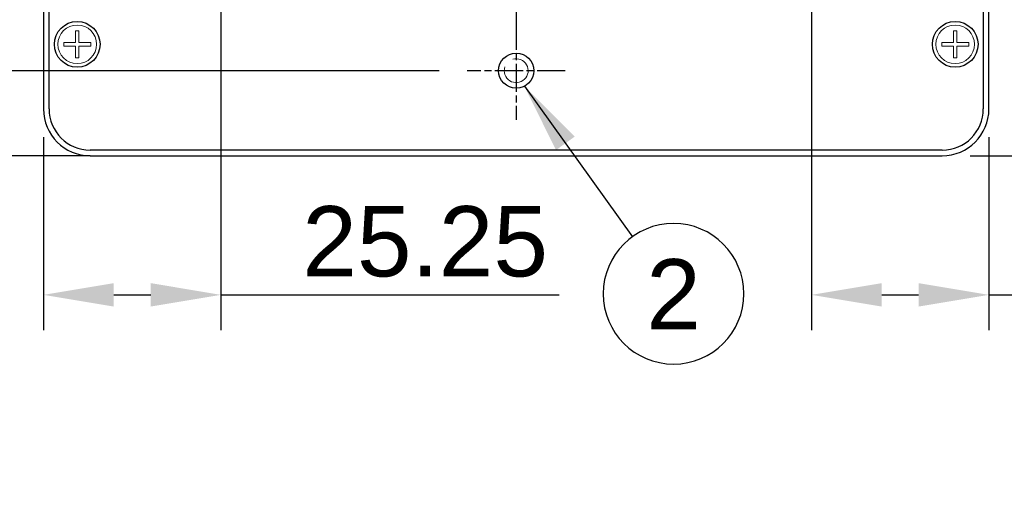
# Model space of a CAD drawing. Extents: x 0 to 283, y 0 to 196.
# Tile 15 of 30: x 174 to 244, y 69 to 103. Entities that reach past the tile are written whole.
import ezdxf
from ezdxf.enums import TextEntityAlignment as Align

# ---------------------------------------------------------------- set-up
doc = ezdxf.new("R2010")
doc.units = 0
doc.linetypes.add('CENTER', pattern=[12, 8, -1, 2, -1])
doc.layers.get('0').update_dxf_attribs({"linetype": 'CONTINUOUS'})
doc.layers.get('DEFPOINTS').update_dxf_attribs({"linetype": 'CONTINUOUS'})
for name, color, linetype in [('CTR', 7, 'CENTER'), ('DIM', 7, 'CONTINUOUS'), ('VISIBLE', 255, 'CONTINUOUS')]:
    doc.layers.add(name, color=color, linetype=linetype)
doc.layers.add('OL2', color=7, linetype='CONTINUOUS', lineweight=13)
doc.styles.add('SANSSERIF', font='sanss___.ttf')
doc.dimstyles.new('ISO-25', dxfattribs={"dimtxt": 2.5, "dimasz": 2.5, "dimexe": 1.25, "dimexo": 1, "dimgap": 0.6, "dimtad": 1, "dimdec": 1, "dimzin": 9, "dimdsep": 46, "dimtxsty": 'SANSSERIF', "dimcen": 0.75, "dimadec": 1, "dimazin": 0, "dimtfac": 1, "dimtdec": 1, "dimtmove": 0, "dimatfit": 3, "dimfxl": 1, "dimarcsym": 0})
doc.dimstyles.new('ISO-25$0', dxfattribs={"dimtxt": 2.5, "dimasz": 2.5, "dimexe": 1.25, "dimexo": 1, "dimgap": 0.6, "dimtad": 1, "dimdec": 1, "dimzin": 9, "dimdsep": 46, "dimtxsty": 'SANSSERIF', "dimcen": 0.75, "dimadec": 1, "dimazin": 0, "dimtfac": 1, "dimtdec": 1, "dimtmove": 0, "dimatfit": 3, "dimfxl": 1, "dimarcsym": 0})

# ---------------------------------------------------------------- blocks, each defined once
blk = doc.blocks.new('ScrewcsinkHead(M3)Dia5_5')
blk.add_lwpolyline([(0.25, 1.92), (-0.25, 1.92), (-0.25, 0.25), (-1.92, 0.25), (-1.92, -0.25), (-0.25, -0.25), (-0.25, -1.92), (0.25, -1.92), (0.25, -0.25), (1.92, -0.25), (1.92, 0.25), (0.25, 0.25)], close=True)
blk.add_circle((0, 0), 2.75)
blk = doc.blocks.new('*D14')
at = {"layer": 'DEFPOINTS', "color": 0, "transparency": 16777216}
for p in [(179.902, 128.363), (170.266, 99.863), (205.402, 99.863)]:
    blk.add_point(p, dxfattribs=at)
at = {"layer": 'DIM', "color": 0, "lineweight": -2, "transparency": 16777216}
for p, q in [((177.902, 128.363), (167.766, 128.363)), ((170.266, 123.363), (170.266, 104.863)), ((203.402, 99.863), (167.766, 99.863))]:
    blk.add_line(p, q, dxfattribs=at)
at = {"layer": 'DIM', "color": 0, "transparency": 16777216}
for points in [[(169.432, 123.363), (171.099, 123.363), (170.266, 128.363)], [(169.432, 104.863), (171.099, 104.863), (170.266, 99.863)]]:
    blk.add_solid(points, dxfattribs=at)
at = {"layer": 'DIM', "color": 0, "transparency": 16777216, "insert": (166.49, 109.863), "char_height": 5, "attachment_point": 5, "rotation": 90, "style": 'SANSSERIF'}
blk.add_mtext('57', dxfattribs=at)
blk = doc.blocks.new('*D11')
at = {"layer": 'DEFPOINTS', "color": 0, "transparency": 16777216}
for p in [(229.893, 115.114), (242.516, 97.138), (242.516, 83.915)]:
    blk.add_point(p, dxfattribs=at)
at = {"layer": 'DIM', "color": 0, "lineweight": -2, "transparency": 16777216}
for p, q in [((229.893, 113.114), (229.893, 81.415)), ((242.516, 95.138), (242.516, 81.415)), ((234.893, 83.915), (237.516, 83.915)), ((242.516, 83.915), (266.563, 83.915))]:
    blk.add_line(p, q, dxfattribs=at)
at = {"layer": 'DIM', "color": 0, "transparency": 16777216}
for points in [[(234.893, 84.749), (234.893, 83.082), (229.893, 83.915)], [(237.516, 84.749), (237.516, 83.082), (242.516, 83.915)]]:
    blk.add_solid(points, dxfattribs=at)
at = {"layer": 'DIM', "color": 0, "transparency": 16777216, "insert": (257.04, 87.691), "char_height": 5, "attachment_point": 5, "style": 'SANSSERIF'}
blk.add_mtext('25.25', dxfattribs=at)
blk = doc.blocks.new('*D18')
at = {"layer": 'DEFPOINTS', "color": 0, "transparency": 16777216}
for p in [(200.316, 116.138), (160.266, 93.813), (178.591, 93.813)]:
    blk.add_point(p, dxfattribs=at)
at = {"layer": 'DIM', "color": 0, "lineweight": -2, "transparency": 16777216}
for p, q in [((198.316, 116.138), (157.766, 116.138)), ((160.266, 111.138), (160.266, 98.813)), ((176.591, 93.813), (157.766, 93.813))]:
    blk.add_line(p, q, dxfattribs=at)
at = {"layer": 'DIM', "color": 0, "transparency": 16777216}
for points in [[(159.432, 111.138), (161.099, 111.138), (160.266, 116.138)], [(159.432, 98.813), (161.099, 98.813), (160.266, 93.813)]]:
    blk.add_solid(points, dxfattribs=at)
at = {"layer": 'DIM', "color": 0, "transparency": 16777216, "insert": (156.487, 104.976), "char_height": 5, "attachment_point": 5, "rotation": 90, "style": 'SANSSERIF'}
blk.add_mtext('44.65', dxfattribs=at)
blk = doc.blocks.new('*D19')
at = {"layer": 'DEFPOINTS', "color": 0, "transparency": 16777216}
for p in [(205.402, 99.863), (170.266, 93.813), (178.591, 93.813)]:
    blk.add_point(p, dxfattribs=at)
at = {"layer": 'DIM', "color": 0, "lineweight": -2, "transparency": 16777216}
for p, q in [((170.266, 104.863), (170.266, 109.863)), ((203.402, 99.863), (167.766, 99.863)), ((170.266, 99.863), (170.266, 93.813)), ((176.591, 93.813), (167.766, 93.813)), ((170.266, 88.813), (170.266, 70.199))]:
    blk.add_line(p, q, dxfattribs=at)
at = {"layer": 'DIM', "color": 0, "transparency": 16777216}
for points in [[(169.432, 104.863), (171.099, 104.863), (170.266, 99.863)], [(169.432, 88.813), (171.099, 88.813), (170.266, 93.813)]]:
    blk.add_solid(points, dxfattribs=at)
at = {"layer": 'DIM', "color": 0, "transparency": 16777216, "insert": (166.566, 77.006), "char_height": 5, "attachment_point": 5, "rotation": 90, "style": 'SANSSERIF'}
blk.add_mtext('12.1', dxfattribs=at)
blk = doc.blocks.new('*D17')
at = {"layer": 'DEFPOINTS', "color": 0, "transparency": 16777216}
for p in [(199.392, 115.109), (239.191, 93.813), (255.713, 93.813)]:
    blk.add_point(p, dxfattribs=at)
at = {"layer": 'DIM', "color": 0, "lineweight": -2, "transparency": 16777216}
for p, q in [((201.392, 115.109), (258.213, 115.109)), ((255.713, 110.109), (255.713, 98.813)), ((241.191, 93.813), (258.213, 93.813))]:
    blk.add_line(p, q, dxfattribs=at)
at = {"layer": 'DIM', "color": 0, "transparency": 16777216}
for points in [[(254.879, 110.109), (256.546, 110.109), (255.713, 115.109)], [(254.879, 98.813), (256.546, 98.813), (255.713, 93.813)]]:
    blk.add_solid(points, dxfattribs=at)
at = {"layer": 'DIM', "color": 0, "transparency": 16777216, "insert": (251.934, 104.461), "char_height": 5, "attachment_point": 5, "rotation": 90, "style": 'SANSSERIF'}
blk.add_mtext('42.6', dxfattribs=at)
blk = doc.blocks.new('*D34')
at = {"layer": 'DEFPOINTS', "color": 0, "transparency": 16777216}
for p in [(187.893, 115.115), (175.266, 97.139), (175.266, 83.915)]:
    blk.add_point(p, dxfattribs=at)
at = {"layer": 'DIM', "color": 0, "lineweight": -2, "transparency": 16777216}
for p, q in [((187.893, 113.115), (187.893, 81.415)), ((175.266, 95.139), (175.266, 81.415)), ((180.266, 83.915), (182.893, 83.915)), ((187.893, 83.915), (211.939, 83.915))]:
    blk.add_line(p, q, dxfattribs=at)
at = {"layer": 'DIM', "color": 0, "transparency": 16777216}
for points in [[(180.266, 84.749), (180.266, 83.082), (175.266, 83.915)], [(182.893, 84.749), (182.893, 83.082), (187.893, 83.915)]]:
    blk.add_solid(points, dxfattribs=at)
at = {"layer": 'DIM', "color": 0, "transparency": 16777216, "insert": (202.416, 87.691), "char_height": 5, "attachment_point": 5, "style": 'SANSSERIF'}
blk.add_mtext('25.25', dxfattribs=at)
blk = doc.blocks.new('billitem_balloon_Motec_wiring')
blk.add_circle((0, 0), 2.5)
at = {"style": 'SANSSERIF'}
blk.add_attdef('1', text='', height=2.5, dxfattribs=at).set_placement((0, 0), align=Align.MIDDLE)

msp = doc.modelspace()

# ---------------------------------------------------------------- linework, layer by layer
at = {"layer": 'CTR', "ltscale": 0.25}
for p, q in [((208.8908, 146.3381), (208.8908, 103.3517)), ((208.8908, 103.3517), (208.8908, 96.3745)), ((212.3794, 99.8631), (205.4022, 99.8631))]:
    msp.add_line(p, q, dxfattribs=at)
at = {"layer": 'DIM'}
msp.add_line((178.5908, 93.8131), (175.2658, 93.8131), dxfattribs=at)
at = {"layer": 'OL2'}
msp.add_arc((208.8908, 99.8631), 0.85, 160.843654, 106.446232, dxfattribs=at)
at = {"layer": 'VISIBLE'}
for p, q in [((175.2658, 136.0935), (175.2658, 97.1381)), ((175.6658, 97.1381), (175.6658, 136.0935)), ((242.1158, 136.0935), (242.1158, 97.1381)), ((242.5158, 97.1381), (242.5158, 136.0935)), ((239.1908, 94.2131), (178.5908, 94.2131)), ((178.5908, 93.8131), (239.1908, 93.8131))]:
    msp.add_line(p, q, dxfattribs=at)
for centre, radius in [((177.6658, 101.7381), 1.625), ((240.1158, 101.7381), 1.625), ((208.8908, 99.8631), 1.25)]:
    msp.add_circle(centre, radius, dxfattribs=at)
for centre, radius, start, end in [((178.5908, 97.1381), 3.325, 180, 270), ((178.5908, 97.1381), 2.925, 180, 270), ((239.1908, 97.1381), 2.925, 270, 0), ((239.1908, 97.1381), 3.325, 270, 0)]:
    msp.add_arc(centre, radius, start, end, dxfattribs=at)

# ---------------------------------------------------------------- block references
at = {"layer": 'DIM'}
ref = msp.add_blockref('billitem_balloon_Motec_wiring', (220.0825, 83.9916), dxfattribs=dict(at, xscale=-2, yscale=2, rotation=180))
ref.add_attrib('1', '2', dxfattribs={"layer": '0', "height": 5, "style": 'SANSSERIF'}).set_placement((220.0825, 83.9916), align=Align.MIDDLE)
at = {"layer": 'OL2', "xscale": 0.5, "yscale": 0.5, "zscale": 0.5}
for p in [(177.6658, 101.7381), (240.1158, 101.7381)]:
    msp.add_blockref('ScrewcsinkHead(M3)Dia5_5', p, dxfattribs=at)

# ---------------------------------------------------------------- dimensions: what is measured, and where the dimension line sits
at = {"layer": 'DIM'}
for base, p1, p2, override, picture, middle in [((170.2658, 99.8631), (179.9022, 128.3631), (205.4022, 99.8631), {"dimscale": 2, "dimlfac": 2}, '*D14', (170.2658, 109.8631)), ((255.7127, 93.8131), (199.3921, 115.1091), (239.1908, 93.8131), {"dimscale": 2, "dimlfac": 2, "dimzin": 1}, '*D17', (255.7127, 104.4611))]:
    dim = msp.add_linear_dim(base=base, p1=p1, p2=p2, angle=90, dimstyle='ISO-25$0', override=override, dxfattribs=at)
    dim.commit()
    dim.dimension.update_dxf_attribs({"geometry": picture, "text_midpoint": middle, "dimtype": 160})
for base, p1, picture, middle in [((160.2658, 93.8131), (200.3158, 116.1381), '*D18', (156.487, 104.9756)), ((170.2658, 93.8131), (205.4022, 99.8631), '*D19', (166.5658, 77.0061))]:
    dim = msp.add_linear_dim(base=base, p1=p1, p2=(178.5908, 93.8131), angle=90, dimstyle='ISO-25$0', override={"dimscale": 2, "dimdec": 2, "dimlfac": 2}, dxfattribs=at)
    dim.commit()
    dim.dimension.update_dxf_attribs({"geometry": picture, "text_midpoint": middle})
dim = msp.add_linear_dim(base=(175.2658, 83.9152), p1=(187.893, 115.1145), p2=(175.2658, 97.1392), dimstyle='ISO-25$0', override={"dimscale": 2, "dimdec": 2, "dimlfac": 2}, dxfattribs=at)
dim.commit()
dim.dimension.update_dxf_attribs({"geometry": '*D34', "text_midpoint": (202.416, 83.9152), "dimtype": 160})
dim = msp.add_linear_dim(base=(242.5165, 83.9152), p1=(229.8926, 115.1135), p2=(242.5165, 97.1382), dimstyle='ISO-25$0', override={"dimscale": 2, "dimdec": 2, "dimlfac": 2}, dxfattribs=at)
dim.commit()
dim.dimension.update_dxf_attribs({"geometry": '*D11', "text_midpoint": (257.0395, 87.6906)})

# ---------------------------------------------------------------- leaders
msp.add_leader([(209.4721, 98.7565), (217.1646, 88.0519)], dimstyle='ISO-25', override={"dimasz": 5}, dxfattribs=at)

doc.saveas('drawing.dxf')
